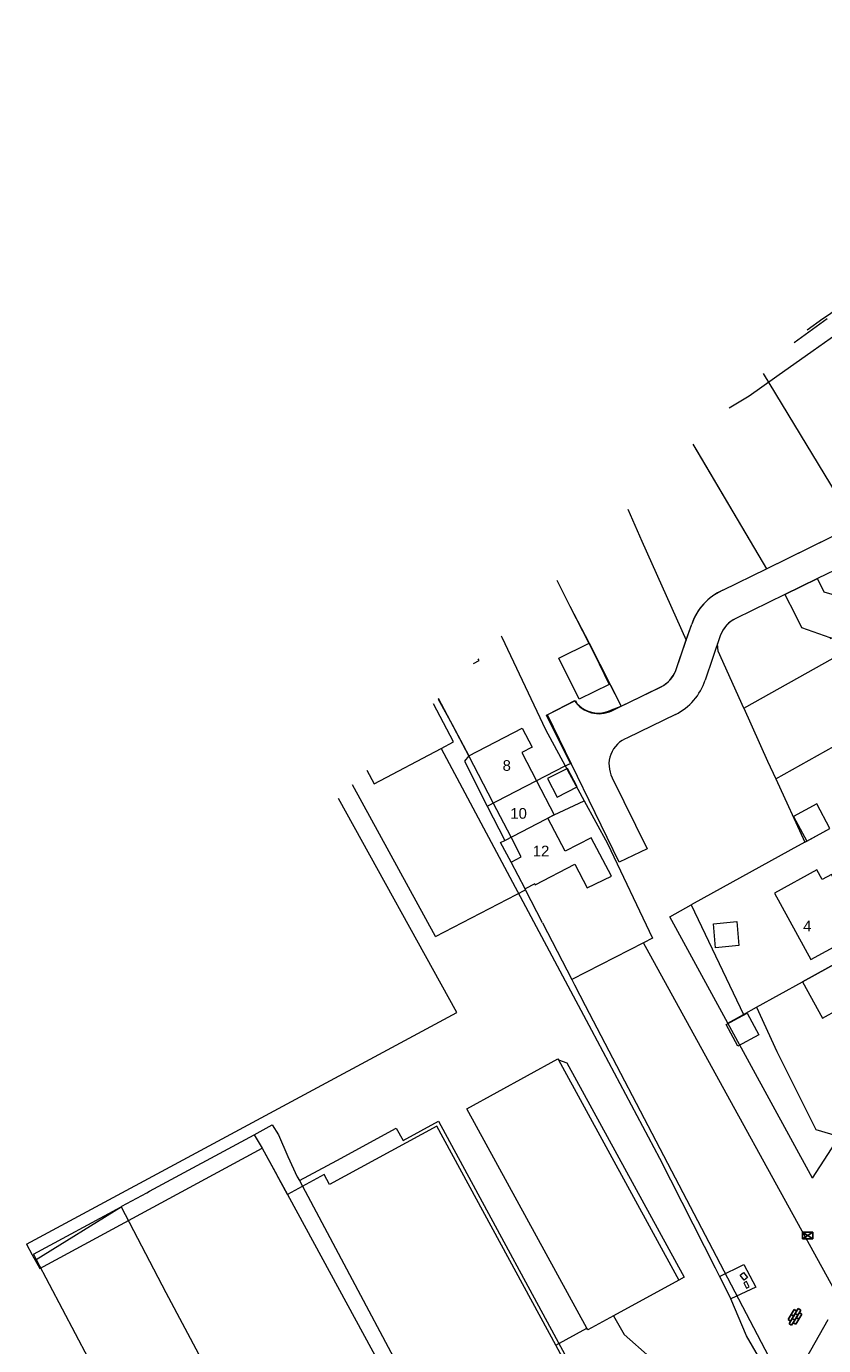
# Model space of a CAD drawing. Header units: metres. Extents: x 117922 to 130630, y 447724 to 454087.
# Tile 14 of 61: x 124216 to 124351, y 450327 to 450549. Entities that reach past the tile are written whole.
import ezdxf

# ---------------------------------------------------------------- set-up
doc = ezdxf.new("R2010")
doc.units = ezdxf.units.M
doc.layers.get('0').update_dxf_attribs({"color": 8})
for name, color, linetype, lineweight in [('B01', 8, 'Continuous', 0), ('B03', 8, 'Continuous', 0), ('B14', 8, 'Continuous', 0), ('G01', 8, 'Continuous', 0), ('G03', 8, 'Continuous', 0), ('T00', 8, 'Continuous', 0), ('V00', 8, 'Continuous', 0), ('W00', 8, 'Continuous', 0), ('Z02', 7, 'Continuous', 0)]:
    doc.layers.add(name, color=color, linetype=linetype, lineweight=lineweight)
doc.layers.add('SYM-OV4', color=8, linetype='Continuous')
doc.layers.add('TOPOT14', color=8, linetype='Continuous')
doc.styles.add('Z02', font='arial.ttf', dxfattribs={"height": 1.8})

# ---------------------------------------------------------------- blocks, each defined once
blk = doc.blocks.new('schk')
at = {"color": 0}
for p, q in [((0.86, 0.56), (-0.86, 0.56)), ((-0.86, 0.56), (-0.86, -0.56)), ((0.86, -0.56), (0.86, 0.56)), ((-0.86, -0.56), (0.86, -0.56))]:
    blk.add_line(p, q, dxfattribs=at)
at = {"color": 0, "linetype": 'Continuous'}
for p, q in [((-0.86, 0.56), (0.86, -0.56)), ((-0.86, -0.56), (0.86, 0.56))]:
    blk.add_line(p, q, dxfattribs=at)
blk = doc.blocks.new('klinkers6')
at = {"color": 0, "linetype": 'ByBlock', "lineweight": -2}
for p, q in [((-0.25, 1), (-0.75, 1)), ((-0.75, 1), (-0.75, 0)), ((-0.25, 0), (-0.75, 0)), ((-0.75, 0), (-0.75, -1)), ((0.25, 1.5), (-0.25, 1.5)), ((-0.25, 1.5), (-0.25, 0.5)), ((0.25, 0.5), (-0.25, 0.5)), ((-0.25, 0.5), (-0.25, -0.5)), ((0.25, 0.5), (0.25, 1.5)), ((0.75, 1), (0.25, 1)), ((0.25, -0.5), (0.25, 0.5)), ((0.75, 0), (0.75, 1)), ((-0.75, -1), (-0.25, -1)), ((-0.25, -0.5), (-0.25, 0)), ((0.25, -0.5), (-0.25, -0.5)), ((-0.25, -0.5), (-0.25, -1.5)), ((-0.25, -1.5), (0.25, -1.5)), ((0.75, 0), (0.25, 0)), ((0.25, 0), (0.25, -0.5)), ((0.25, -1.5), (0.25, -0.5)), ((0.25, -1), (0.75, -1)), ((0.75, -1), (0.75, 0))]:
    blk.add_line(p, q, dxfattribs=at)

msp = doc.modelspace()

# ---------------------------------------------------------------- linework, layer by layer
at = {"layer": 'B01', "flags": 128}
for points in [[(124344.24, 450453.4), (124345.99, 450450.02), (124347.04, 450447.85), (124351.85, 450446.17), (124351.96, 450445.98), (124358.23, 450449.04), (124358.14, 450449.24), (124358.92, 450451.5), (124359.11, 450451.6), (124357.08, 450455.78), (124352.21, 450453.41), (124350.9, 450453.83), (124349.78, 450456.12)], [(124349.78, 450456.12), (124344.24, 450453.4)], [(124291.66, 450441.74), (124292.62, 450442.24)], [(124292.62, 450442.24), (124292.46, 450442.55)], [(124286.19, 450427.41), (124288.31, 450428.54), (124284.89, 450434.97)], [(124290.85, 450426.16), (124299.9, 450430.87)], [(124299.9, 450430.87), (124301.59, 450427.63), (124299.82, 450426.72)], [(124273.66, 450423.74), (124274.89, 450421.42), (124286.19, 450427.41)], [(124299.82, 450426.72), (124302.29, 450421.96)], [(124294.99, 450418.21), (124290.85, 450426.16)], [(124309.18, 450420.94), (124307.51, 450424.04), (124304.16, 450422.33), (124305.81, 450419.17), (124309.18, 450420.94)], [(124302.29, 450421.96), (124305.29, 450416.2)], [(124216.16, 450343.74), (124288.86, 450382.83), (124268.87, 450418.94)], [(124298, 450412.42), (124294.99, 450418.21)], [(124302.02, 450404.54), (124302.09, 450404.41), (124308.77, 450407.88), (124310.88, 450403.88), (124314.94, 450405.85), (124311.55, 450412.35), (124307.15, 450410.06), (124304.24, 450415.65)], [(124305.29, 450416.2), (124304.24, 450415.65)], [(124302.02, 450404.54), (124300.38, 450403.69), (124298.02, 450408.22), (124299.73, 450409.1), (124298, 450412.42)], [(124355.79, 450395.67), (124354, 450398.98), (124355.58, 450399.81), (124352.13, 450406.14), (124350.54, 450405.28), (124349.66, 450406.9), (124342.48, 450402.98), (124348.62, 450391.76), (124355.79, 450395.67)], [(124364.39, 450383.74), (124360.55, 450390.74), (124357.75, 450389.2), (124355.8, 450392.72), (124347.24, 450388.03), (124350.6, 450381.86), (124353.23, 450383.34), (124355.64, 450378.95), (124364.39, 450383.74)], [(124305.54, 450326.65), (124285.5, 450363.62), (124267.36, 450353.79), (124266.45, 450355.47), (124260.25, 450352.11), (124258.46, 450355.41)], [(124217.15, 450341.91), (124218.41, 450339.58), (124256, 450359.95), (124258.46, 450355.41)], [(124216.16, 450343.74), (124217.15, 450341.91)], [(124306.67, 450315.1), (124310.63, 450317.25), (124305.54, 450326.65)]]:
    msp.add_lwpolyline(points, dxfattribs=at)
at = {"layer": 'B03', "flags": 128}
for points in [[(124290.53, 450366.59), (124305.91, 450375), (124305.99, 450374.85)], [(124305.99, 450374.85), (124326.34, 450337.66)], [(124310.8, 450329.53), (124290.53, 450366.59)], [(124326.34, 450337.66), (124315.29, 450331.61)], [(124337.95, 450338.09), (124337.36, 450337.63), (124336.67, 450338.51), (124337.28, 450338.95), (124337.95, 450338.09)], [(124338.21, 450336.5), (124337.79, 450337.39), (124337.32, 450337.16), (124337.75, 450336.28), (124338.21, 450336.5)], [(124315.29, 450331.61), (124310.96, 450329.24), (124310.8, 450329.53)]]:
    msp.add_lwpolyline(points, dxfattribs=at)
at = {"layer": 'B14', "flags": 128}
for points in [[(124309.49, 450435.74), (124306.09, 450442.68), (124311.19, 450445.18)], [(124311.19, 450445.18), (124314.59, 450438.23), (124309.49, 450435.74)], [(124349.62, 450418.04), (124345.71, 450415.93)], [(124351.86, 450413.89), (124349.62, 450418.04)], [(124345.71, 450415.93), (124347.94, 450411.78)], [(124347.94, 450411.78), (124351.86, 450413.89)], [(124332.54, 450393.78), (124332.18, 450397.82), (124336.11, 450398.18), (124336.47, 450394.14), (124332.54, 450393.78)], [(124336.28, 450377.15), (124334.31, 450380.79), (124337.86, 450382.72), (124339.84, 450379.08), (124336.28, 450377.15)]]:
    msp.add_lwpolyline(points, dxfattribs=at)
at = {"layer": 'G01', "flags": 128}
for points in [[(124345.84, 450495.96), (124351.38, 450500)], [(124340.59, 450490.7), (124356.13, 450465.12)], [(124328.7, 450478.8), (124329.4, 450477.67), (124341.16, 450457.76)], [(124317.72, 450467.82), (124320.08, 450462.43), (124327.58, 450445.72)], [(124341.16, 450457.76), (124356.13, 450465.12)], [(124333.76, 450454.12), (124341.16, 450457.76)], [(124354.21, 450458.28), (124349.78, 450456.12)], [(124305.72, 450455.81), (124307.94, 450451.44), (124316.59, 450434.54)], [(124344.24, 450453.4), (124349.78, 450456.12)], [(124333.76, 450454.12), (124333.04, 450453.77), (124332.36, 450453.36), (124331.71, 450452.9), (124331.1, 450452.38), (124330.54, 450451.82), (124330.02, 450451.21), (124329.56, 450450.56), (124329.15, 450449.88), (124328.8, 450449.16), (124328.51, 450448.42)], [(124344.24, 450453.4), (124335.95, 450449.36)], [(124335.95, 450449.36), (124335.46, 450449.09), (124335.01, 450448.78), (124334.59, 450448.42), (124334.21, 450448.01), (124333.88, 450447.56), (124333.61, 450447.08), (124333.39, 450446.58)], [(124337.3, 450434.21), (124352.39, 450442.67), (124358.46, 450446.11), (124364.5, 450449.52)], [(124327.58, 450445.72), (124328.51, 450448.42)], [(124333.39, 450446.58), (124332.87, 450445.06)], [(124296.34, 450446.43), (124296.44, 450446.22), (124303.82, 450430.59), (124307.15, 450424.46)], [(124325.81, 450440.57), (124327.58, 450445.72)], [(124337.3, 450434.21), (124332.99, 450443.84), (124332.87, 450445.06)], [(124323.24, 450437.78), (124323.73, 450438.05), (124324.18, 450438.37), (124324.6, 450438.73), (124324.97, 450439.14), (124325.3, 450439.59), (124325.58, 450440.06), (124325.81, 450440.57)], [(124316.59, 450434.54), (124323.24, 450437.78)], [(124342.7, 450422.26), (124370.87, 450438.05)], [(124285.67, 450435.75), (124288.06, 450431.47), (124290.85, 450426.16)], [(124307.15, 450424.46), (124308.02, 450424.9), (124304.01, 450433.01), (124308.86, 450435.53), (124309.13, 450435.01)], [(124309.13, 450435.01), (124309.54, 450434.6), (124310, 450434.24), (124310.5, 450433.95), (124311.03, 450433.71), (124311.58, 450433.54), (124312.15, 450433.44), (124312.73, 450433.4), (124313.31, 450433.44), (124313.88, 450433.55), (124314.44, 450433.72), (124314.96, 450433.96)], [(124314.96, 450433.96), (124316.59, 450434.54)], [(124337.3, 450434.21), (124341.3, 450425.29), (124342.7, 450422.26)], [(124290.85, 450426.16), (124290.12, 450425.25)], [(124290.12, 450425.25), (124293.99, 450417.69)], [(124293.99, 450417.69), (124307.15, 450424.46)], [(124307.15, 450424.46), (124310.35, 450418.59)], [(124342.7, 450422.26), (124347.6, 450411.59)], [(124285.26, 450395.65), (124271.23, 450421.3)], [(124293.99, 450417.69), (124296.96, 450411.88)], [(124296.96, 450411.88), (124305.29, 450416.2), (124310.35, 450418.59)], [(124310.35, 450418.59), (124314.28, 450411.36), (124321.89, 450395.36)], [(124347.6, 450411.59), (124351.46, 450413.67)], [(124300.45, 450403.55), (124300.38, 450403.69), (124298.02, 450408.22), (124296.25, 450411.51), (124296.96, 450411.88)], [(124347.6, 450411.59), (124345.23, 450410.32), (124328.41, 450400.99)], [(124285.26, 450395.65), (124300.45, 450403.55)], [(124303.32, 450397.99), (124300.45, 450403.55)], [(124324.79, 450398.99), (124328.41, 450400.99)], [(124328.41, 450400.99), (124337.27, 450382.49)], [(124303.32, 450397.99), (124308.25, 450388.42)], [(124334.62, 450381.02), (124324.79, 450398.99)], [(124321.89, 450395.36), (124320.36, 450394.58)], [(124339.47, 450383.72), (124347.24, 450388.03), (124355.8, 450392.72), (124361.33, 450395.61)], [(124320.36, 450394.58), (124308.25, 450388.42)], [(124334.33, 450369.22), (124320.36, 450394.58)], [(124308.25, 450388.42), (124308.71, 450387.53)], [(124308.71, 450387.53), (124310.54, 450383.99), (124325.08, 450356.11), (124344.63, 450318.78)], [(124334.62, 450381.02), (124337.27, 450382.49)], [(124337.27, 450382.49), (124339.47, 450383.72)], [(124339.47, 450383.72), (124342.9, 450376.27), (124349.45, 450363.08), (124353.49, 450361.87)], [(124348.93, 450354.86), (124334.62, 450381.02)], [(124352.69, 450335.9), (124334.33, 450369.22)], [(124262.26, 450354.45), (124268.57, 450357.86), (124278.6, 450363.3), (124279.76, 450361.23), (124285.75, 450364.47), (124311.49, 450317), (124314.32, 450311.62), (124313.87, 450311.25)], [(124236.49, 450352.39), (124236.97, 450352.64), (124254.62, 450362.2)], [(124254.62, 450362.2), (124257.68, 450363.86)], [(124254.62, 450362.2), (124256, 450359.95), (124260.25, 450352.11), (124274.65, 450325.62), (124287.18, 450302.51), (124291.84, 450293.63)], [(124257.68, 450363.86), (124258.75, 450362.18), (124260.32, 450358.5), (124261.91, 450355.1), (124262.26, 450354.45)], [(124348.93, 450354.86), (124353.49, 450361.87)], [(124262.26, 450354.45), (124287.55, 450306.98), (124293.77, 450295.12)], [(124232.16, 450350.04), (124232.3, 450350.11), (124236.49, 450352.39)], [(124217.36, 450342.02), (124232.16, 450350.04)], [(124217.84, 450341.11), (124232.16, 450350.04)], [(124232.16, 450350.04), (124239.69, 450335.56), (124254.87, 450307.14), (124264.15, 450289.89), (124264.45, 450290.06), (124266.61, 450286.28), (124267.34, 450284.93), (124270.3, 450279.2), (124273.65, 450274.1)], [(124217.36, 450342.02), (124217.84, 450341.11)], [(124217.84, 450341.11), (124226.59, 450324.49), (124233.71, 450311.51), (124241.8, 450296.31), (124246.94, 450287.41), (124249.79, 450282.41), (124259.55, 450264.16)]]:
    msp.add_lwpolyline(points, dxfattribs=at)
at = {"layer": 'G03', "flags": 128}
msp.add_lwpolyline([(124351.51, 450330.94), (124344.71, 450318.92), (124344.63, 450318.78)], dxfattribs=at)
at = {"layer": 'T00', "flags": 128}
for points in [[(124334.81, 450484.91), (124338.19, 450486.96), (124342.86, 450490.25), (124349, 450494.59), (124356.65, 450500)], [(124328.72, 450478.82), (124341.16, 450457.76)], [(124305.72, 450455.81), (124307.94, 450451.44), (124311.19, 450445.18)], [(124311.19, 450445.18), (124316.59, 450434.54)], [(124290.85, 450426.16), (124285.78, 450435.86)]]:
    msp.add_lwpolyline(points, dxfattribs=at)
at = {"layer": 'V00', "flags": 128}
for points in [[(124341.16, 450457.76), (124380.39, 450477.04), (124383.21, 450471.35)], [(124333.76, 450454.12), (124341.16, 450457.76)], [(124354.21, 450458.28), (124349.78, 450456.12)], [(124344.24, 450453.4), (124335.95, 450449.36)], [(124325.81, 450440.56), (124327.6, 450445.77), (124328.51, 450448.42)], [(124333.39, 450446.58), (124330.78, 450438.96)], [(124316.59, 450434.54), (124317.53, 450435), (124323.3, 450437.81)], [(124308.73, 450435.46), (124304.15, 450433.08)], [(124315.04, 450433.79), (124316.59, 450434.54)], [(124325.77, 450433.17), (124317.65, 450429.2)], [(124315.09, 450422.48), (124320.98, 450410.47), (124316.26, 450408.19), (124304.15, 450433.08)], [(124286.19, 450427.41), (124311.6, 450379.87), (124323.06, 450358.21), (124332.48, 450339.71), (124333.21, 450338.26)], [(124305.99, 450374.85), (124307.45, 450374.31), (124327.21, 450338.15), (124326.34, 450337.66)], [(124333.21, 450338.26), (124337.32, 450340.26), (124339.34, 450336.48), (124335.1, 450334.46)], [(124333.21, 450338.26), (124335.1, 450334.46)], [(124345.08, 450318.95), (124344.93, 450319.03), (124343.41, 450319.9), (124340.81, 450323.02), (124337.79, 450328.23), (124335.1, 450334.46)], [(124315.29, 450331.61), (124317.12, 450328.45), (124325.8, 450320.82)], [(124305.54, 450326.65), (124310.8, 450329.53)]]:
    msp.add_lwpolyline(points, dxfattribs=at)
at = {"layer": 'V00'}
for centre, radius, start, end in [((124337.66, 450445.27), 9.68, 113.7907, 160.9995), ((124338.06, 450444.84), 4.98, 115.0493, 159.645), ((124320.98, 450442.44), 5.18, 296.6339, 338.7649), ((124321.38, 450442.02), 9.89, 296.3699, 341.9423), ((124312.86, 450438.31), 5.02, 214.5316, 295.6881), ((124319.32, 450424.72), 4.78, 110.3532, 207.923)]:
    msp.add_arc(centre, radius, start, end, dxfattribs=at)
at = {"layer": 'W00', "flags": 128}
for points in [[(124350.68, 450500), (124351.6, 450500.65), (124366.34, 450511.2), (124379.67, 450521.17), (124388.52, 450528.22), (124397.59, 450536.22), (124409.6, 450546.67), (124412.54, 450549.34)], [(124347.99, 450498.1), (124350.68, 450500)]]:
    msp.add_lwpolyline(points, dxfattribs=at)

# ---------------------------------------------------------------- block references
at = {"layer": 'SYM-OV4', "rotation": 148.7999399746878}
msp.add_blockref('klinkers6', (124345.95, 450331.44), dxfattribs=at)
at = {"layer": 'TOPOT14'}
msp.add_blockref('schk', (124348.09, 450345.2), dxfattribs=at)

# ---------------------------------------------------------------- texts
at = {"layer": 'Z02', "linetype": 'Continuous', "char_height": 1.8, "attachment_point": 7, "line_spacing_factor": 0.8, "style": 'Z02'}
for s, insert in [('{\\C256;8}', (124296.58, 450423.61)), ('{\\C256;10}', (124297.88, 450415.53)), ('{\\C256;12}', (124301.67, 450409.2)), ('{\\C256;4}', (124347.33, 450396.53))]:
    msp.add_mtext(s, dxfattribs=dict(at, insert=insert))

doc.saveas('drawing.dxf')
